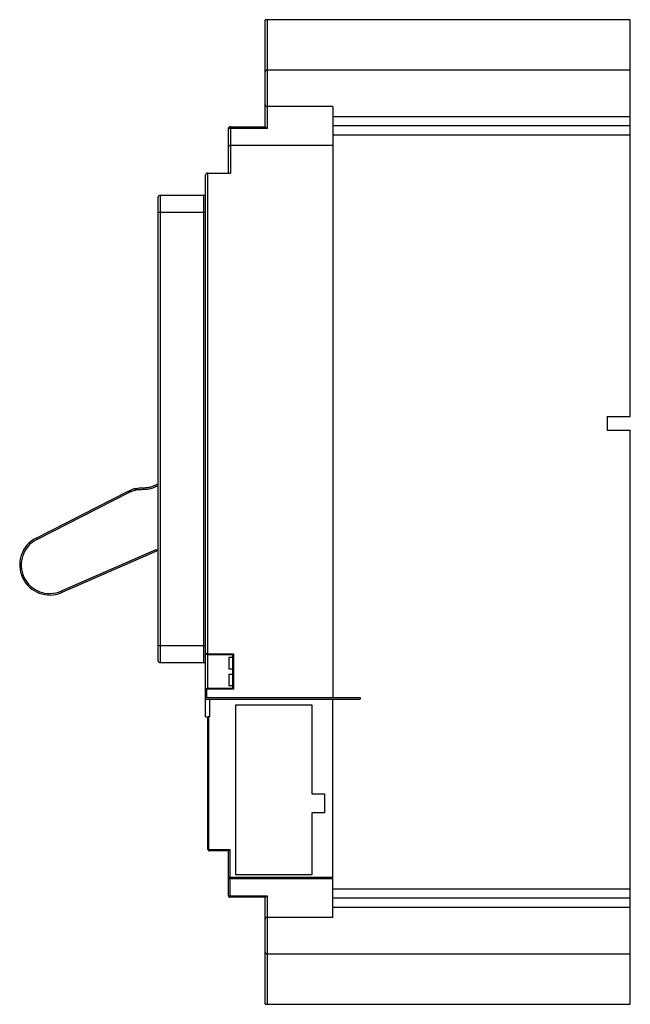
# Model space of a CAD drawing. Header units: millimetres. Extents: x 31 to 189, y 25 to 280.
import ezdxf

# ---------------------------------------------------------------- set-up
doc = ezdxf.new("R2010")
doc.units = ezdxf.units.MM
doc.header["$LTSCALE"] = 19.904736
doc.layers.get('0').update_dxf_attribs({"linetype": 'CONTINUOUS'})

msp = doc.modelspace()

# ---------------------------------------------------------------- linework, layer by layer
at = {"color": 7, "linetype": 'Continuous'}
for p, q in [((94.31, 252.43), (94.31, 280.13)), ((188.91, 280.13), (94.31, 280.13)), ((94.81, 280.13), (94.81, 251.93)), ((188.91, 177.38), (188.91, 280.13)), ((94.81, 267.13), (188.91, 267.13)), ((111.81, 257.63), (94.81, 257.63)), ((111.81, 257.63), (111.81, 104.63)), ((111.81, 255.09), (188.91, 255.09)), ((85.31, 252.43), (85.31, 240.43)), ((85.31, 252.43), (94.31, 252.43)), ((94.31, 252.43), (94.81, 251.93)), ((188.91, 252.68), (111.81, 252.68)), ((84.81, 240.43), (84.81, 251.93)), ((94.81, 251.93), (84.81, 251.93)), ((188.91, 250.26), (111.81, 250.26)), ((85.31, 247.63), (111.81, 247.63)), ((78.91, 99.69), (78.91, 239.93)), ((79.41, 240.43), (79.41, 115.73)), ((79.41, 240.43), (85.31, 240.43)), ((67.11, 234.67), (67.11, 113.69)), ((67.11, 234.67), (78.41, 234.67)), ((78.41, 113.69), (78.41, 234.67)), ((66.61, 114.19), (66.61, 234.17)), ((66.61, 230.27), (78.91, 230.27)), ((182.91, 177.38), (188.91, 177.38)), ((182.91, 177.38), (182.91, 173.88)), ((182.91, 173.88), (188.91, 173.88)), ((188.91, 25.23), (188.91, 173.88)), ((35, 145.93), (58.84, 158.06)), ((59.02, 157.7), (58.84, 158.06)), ((59.1, 158.2), (59.24, 157.93)), ((60.73, 158.74), (60.81, 158.35)), ((35.18, 145.58), (59.02, 157.7)), ((58.97, 157.79), (59.24, 157.93)), ((35, 145.93), (35.18, 145.58)), ((66.01, 142.89), (41.49, 132.2)), ((66.17, 142.52), (66.01, 142.89)), ((66.32, 142.92), (66.05, 142.8)), ((66.44, 142.64), (66.32, 142.92)), ((66.17, 142.52), (41.65, 131.83)), ((41.49, 132.2), (41.65, 131.83)), ((66.61, 118.08), (78.91, 118.08)), ((79.41, 115.93), (86.11, 115.93)), ((85.91, 115.73), (79.41, 115.73)), ((79.41, 115.67), (79.41, 106.83)), ((85.91, 115.05), (84.91, 115.05)), ((84.91, 115.05), (84.91, 112.03)), ((86.11, 115.93), (85.91, 115.73)), ((85.91, 107.03), (85.91, 115.73)), ((86.11, 115.93), (86.11, 106.83)), ((67.11, 113.69), (78.41, 113.69)), ((85.91, 112.03), (84.91, 112.03)), ((84.91, 110.73), (85.91, 110.73)), ((84.91, 110.73), (84.91, 107.71)), ((85.91, 107.71), (84.91, 107.71)), ((79.11, 106.53), (78.91, 106.53)), ((78.91, 104.63), (118.91, 104.63)), ((79.11, 106.53), (79.11, 104.63)), ((79.41, 107.03), (85.91, 107.03)), ((86.11, 106.83), (79.41, 106.83)), ((86.11, 106.83), (85.91, 107.03)), ((118.91, 104.63), (118.91, 104.23)), ((78.91, 104.23), (118.91, 104.23)), ((79.91, 104.23), (79.91, 99.69)), ((86.71, 102.73), (106.41, 102.73)), ((86.71, 58.73), (86.71, 102.73)), ((106.41, 102.73), (106.41, 79.73)), ((111.81, 47.73), (111.81, 104.23)), ((78.91, 99.69), (79.57, 99.69)), ((79.51, 65.33), (79.51, 99.69)), ((79.91, 99.69), (79.71, 99.69)), ((79.71, 65.33), (79.71, 99.69)), ((106.41, 79.73), (109.71, 79.73)), ((109.71, 79.73), (109.71, 74.83)), ((109.71, 74.83), (106.41, 74.83)), ((106.41, 74.83), (106.41, 58.73)), ((79.51, 65.33), (85.21, 65.33)), ((84.81, 64.93), (79.91, 64.93)), ((85.21, 65.33), (84.81, 64.93)), ((84.81, 53.33), (84.81, 64.93)), ((85.21, 65.33), (85.21, 52.93)), ((106.41, 58.73), (86.71, 58.73)), ((84.81, 58.13), (111.81, 58.13)), ((111.81, 57.73), (85.21, 57.73)), ((111.81, 55.09), (188.91, 55.09)), ((84.81, 53.33), (94.81, 53.33)), ((94.32, 52.93), (85.21, 52.93)), ((94.31, 25.23), (94.31, 52.93)), ((94.81, 53.33), (94.81, 25.23)), ((188.91, 52.68), (111.81, 52.68)), ((188.91, 50.26), (111.81, 50.26)), ((111.81, 47.73), (94.81, 47.73)), ((188.91, 38.23), (94.81, 38.23)), ((94.31, 25.23), (188.91, 25.23))]:
    msp.add_line(p, q, dxfattribs=at)
for centre, radius, start, end in [((94.81, 266.63), 0.5, 90, 180), ((94.81, 258.13), 0.5, 180, 270), ((85.31, 251.93), 0.5, 90, 180), ((85.31, 247.13), 0.5, 90, 180), ((79.41, 239.93), 0.5, 90, 180), ((67.11, 234.17), 0.5, 90, 180), ((78.41, 235.17), 0.5, 270, 360), ((62.68, 149.32), 9.22, 98.0318, 101.7504), ((38.54, 138.98), 7.8, 116.9599, 293.5599), ((38.54, 138.98), 7.4, 116.9599, 293.5599), ((61.3, 152.94), 11.51, 296.5296, 297.4858), ((79.41, 116.23), 0.5, 180, 270), ((67.11, 114.19), 0.5, 180, 270), ((78.41, 113.19), 0.5, 0, 90), ((79.41, 106.53), 0.5, 90, 180), ((79.41, 106.53), 0.3, 90, 180), ((79.91, 65.33), 0.4, 180, 270.005), ((85.21, 58.13), 0.4, 180, 270), ((85.21, 53.33), 0.4, 180, 270.0005), ((94.81, 47.23), 0.5, 90, 180), ((94.81, 38.73), 0.5, 180, 270)]:
    msp.add_arc(centre, radius, start, end, dxfattribs=at)
for points in [[(59.1, 158.2), (59.62, 158.43), (60.16, 158.62), (60.73, 158.74)], [(60.73, 158.74), (60.16, 158.62), (59.62, 158.43), (59.1, 158.2)], [(59.28, 157.84), (59.45, 157.91), (59.63, 157.98), (59.8, 158.05)], [(59.8, 158.05), (60.13, 158.17), (60.46, 158.28), (60.81, 158.35)], [(79.72, 99.69), (79.68, 99.69), (79.64, 99.69), (79.6, 99.68)]]:
    msp.add_open_spline(points, degree=3, dxfattribs=at)
for points, knots in [([(60.73, 158.74), (61.15, 158.83), (61.8, 158.92), (62.67, 158.96), (63.52, 158.98), (64.52, 159.08), (65.6, 159.53), (66.31, 159.83), (66.62, 159.97)], [0, 0, 0, 0, 0.208057, 0.312085, 0.416114, 0.624171, 0.832228, 1, 1, 1, 1]), ([(61.4, 158.45), (61.83, 158.51), (62.5, 158.56), (63.39, 158.58), (64.07, 158.63), (64.74, 158.77), (65.38, 159), (66, 159.27), (66.41, 159.44), (66.61, 159.53)], [0, 0, 0, 0, 0.245717, 0.370234, 0.496643, 0.624138, 0.750728, 0.875646, 1, 1, 1, 1]), ([(59.28, 157.84), (59.28, 157.84), (59.26, 157.86), (59.26, 157.9), (59.25, 157.92), (59.24, 157.93)], [0, 0, 0, 0, 0.250696, 0.628216, 1, 1, 1, 1]), ([(79.18, 115.96), (79.11, 115.99), (78.98, 116.04), (78.91, 116.17), (78.91, 116.23)], [0, 0, 0, 0, 0.587178, 1, 1, 1, 1]), ([(79.41, 115.93), (79.39, 115.93), (79.31, 115.93), (79.24, 115.95), (79.18, 115.96)], [0, 0, 0, 0, 0.260596, 1, 1, 1, 1]), ([(79.6, 99.68), (79.59, 99.68), (79.58, 99.67), (79.57, 99.68), (79.57, 99.68), (79.57, 99.69)], [0, 0, 0, 0, 0.502256, 0.734861, 1, 1, 1, 1]), ([(79.91, 64.93), (79.89, 64.93), (79.83, 64.95), (79.76, 65.04), (79.72, 65.17), (79.71, 65.27), (79.71, 65.33)], [0, 0, 0, 0, 0.160358, 0.373764, 0.662016, 1, 1, 1, 1]), ([(94.32, 52.93), (94.33, 52.93), (94.36, 52.94), (94.4, 52.97), (94.46, 53.02), (94.55, 53.09), (94.66, 53.2), (94.76, 53.28), (94.81, 53.33)], [0, 0, 0, 0, 0.050797, 0.138593, 0.253651, 0.386944, 0.684312, 1, 1, 1, 1])]:
    msp.add_open_spline(points, degree=3, knots=knots, dxfattribs=at)

doc.saveas('drawing.dxf')
